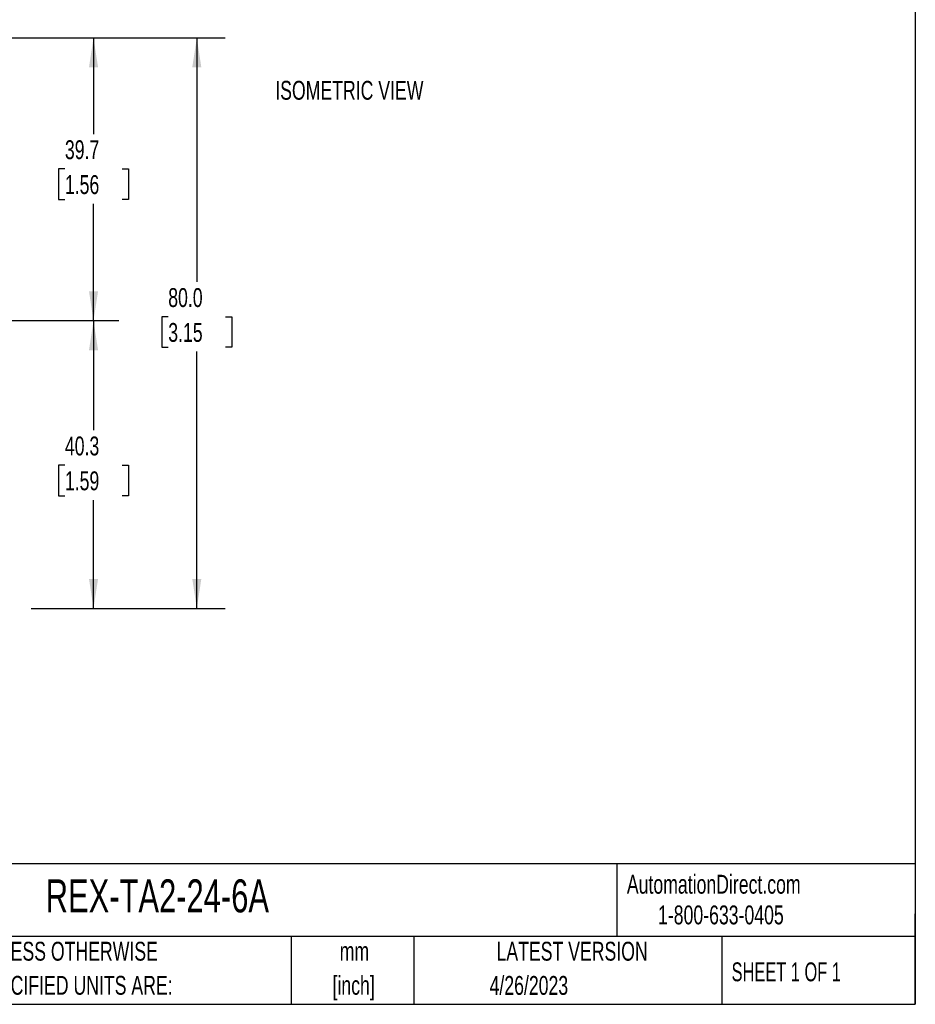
# Model space of a CAD drawing. Header units: millimetres. Extents: x 8 to 341, y 8 to 262.
# Tile 10 of 16: x 216 to 341, y 8 to 146. Entities that reach past the tile are written whole.
import ezdxf

# ---------------------------------------------------------------- set-up
doc = ezdxf.new("R2010")
doc.units = ezdxf.units.MM
doc.header["$LTSCALE"] = 1.25
doc.linetypes.add('CENTERX2', pattern=[20.32, 12.7, -2.54, 2.54, -2.54])
doc.layers.add('CENTER', color=40, linetype='CENTERX2')
doc.layers.add('DIMENSIONS', color=140, linetype='Continuous', lineweight=25)
doc.layers.add('TEXT', color=140, linetype='Continuous', lineweight=25)
doc.styles.add('SLDTEXTSTYLE0', font='TXT', dxfattribs={"width": 0.7})
doc.styles.add('SLDTEXTSTYLE1', font='TXT', dxfattribs={"width": 0.65})
doc.dimstyles.new('SLDDIMSTYLE0', dxfattribs={"dimtxt": 2.69751, "dimasz": 4.1275, "dimexe": 0, "dimexo": 0.0625, "dimgap": 0.674377, "dimtad": 0, "dimtih": 1, "dimtoh": 1, "dimrnd": 1e-09, "dimzin": 12, "dimdsep": 46, "dimtxsty": 'SLDTEXTSTYLE0', "dimsah": 1, "dimcen": 0.09, "dimadec": 0, "dimazin": 3, "dimtfac": 1, "dimtofl": 0, "dimtmove": 0, "dimatfit": 3, "dimfxl": 0, "dimfrac": 2, "dimtolj": 1, "dimtzin": 12, "dimarcsym": 0})
doc.dimstyles.new('SLDDIMSTYLE2', dxfattribs={"dimtxt": 2.69751, "dimasz": 4.1275, "dimexe": 0, "dimexo": 0.0625, "dimgap": 0.674377, "dimtad": 0, "dimtih": 1, "dimtoh": 1, "dimrnd": 1e-09, "dimzin": 4, "dimdsep": 46, "dimtxsty": 'SLDTEXTSTYLE0', "dimsah": 1, "dimcen": 0.09, "dimadec": 0, "dimazin": 1, "dimtfac": 1, "dimtofl": 0, "dimtmove": 0, "dimatfit": 3, "dimfxl": 0, "dimfrac": 2, "dimtolj": 1, "dimtzin": 12, "dimarcsym": 0})

# ---------------------------------------------------------------- blocks, each defined once
blk = doc.blocks.new('SW_NOTE_0_1')
at = {"layer": 'TEXT', "color": 0, "char_height": 2.646, "attachment_point": 2, "style": 'SLDTEXTSTYLE0'}
for s, insert in [('mm', (3.56, 3.41)), ('[inch]', (3.45, -1.37))]:
    blk.add_mtext(s, dxfattribs=dict(at, insert=insert))
blk = doc.blocks.new('SW_NOTE_0_2')
at = {"layer": 'TEXT', "color": 0, "char_height": 2.6458, "attachment_point": 1, "style": 'SLDTEXTSTYLE0'}
for s, insert in [('UNLESS OTHERWISE', (0, 3.41)), ('SPECIFIED UNITS ARE:', (0, -1.37))]:
    blk.add_mtext(s, dxfattribs=dict(at, insert=insert))
blk = doc.blocks.new('_D_4')
at = {"layer": 'DIMENSIONS'}
for p, q in [((210.44, 143.46), (230.05, 143.46)), ((226.08, 143.46), (226.08, 129.97)), ((222.07, 125.08), (221.17, 125.08)), ((221.17, 125.08), (221.17, 120.79)), ((230.09, 125.08), (230.99, 125.08)), ((230.99, 125.08), (230.99, 120.79)), ((221.17, 120.79), (222.07, 120.79)), ((226.08, 103.78), (226.08, 120.19)), ((230.99, 120.79), (230.09, 120.79))]:
    blk.add_line(p, q, dxfattribs=at)
for points in [[(226.08, 143.46), (225.45, 139.33), (226.72, 139.33)], [(226.08, 103.78), (226.72, 107.91), (225.45, 107.91)]]:
    blk.add_solid(points, dxfattribs=at)
at = {"layer": 'DIMENSIONS', "char_height": 2.646, "attachment_point": 1, "style": 'SLDTEXTSTYLE0'}
for s, insert in [('39.7', (222.07, 129.09)), ('1.56', (222.07, 124.2))]:
    blk.add_mtext(s, dxfattribs=dict(at, insert=insert))
blk = doc.blocks.new('_D_5')
at = {"layer": 'DIMENSIONS'}
for p, q in [((226.08, 103.78), (226.08, 88.43)), ((222.07, 83.53), (221.17, 83.53)), ((221.17, 83.53), (221.17, 79.25)), ((230.09, 83.53), (230.99, 83.53)), ((230.99, 83.53), (230.99, 79.25)), ((221.17, 79.25), (222.07, 79.25)), ((230.99, 79.25), (230.09, 79.25)), ((226.08, 63.46), (226.08, 78.64)), ((217.32, 63.46), (230.05, 63.46))]:
    blk.add_line(p, q, dxfattribs=at)
for points in [[(226.08, 103.78), (225.45, 99.66), (226.72, 99.66)], [(226.08, 63.46), (226.72, 67.59), (225.45, 67.59)]]:
    blk.add_solid(points, dxfattribs=at)
at = {"layer": 'DIMENSIONS', "char_height": 2.646, "attachment_point": 1, "style": 'SLDTEXTSTYLE0'}
for s, insert in [('40.3', (222.07, 87.55)), ('1.59', (222.07, 82.66))]:
    blk.add_mtext(s, dxfattribs=dict(at, insert=insert))
blk = doc.blocks.new('_D_7')
at = {"layer": 'DIMENSIONS'}
for p, q in [((210.44, 143.46), (244.54, 143.46)), ((240.57, 143.46), (240.57, 109.24)), ((236.56, 104.35), (235.65, 104.35)), ((235.65, 104.35), (235.65, 100.06)), ((244.58, 104.35), (245.48, 104.35)), ((245.48, 104.35), (245.48, 100.06)), ((235.65, 100.06), (236.56, 100.06)), ((240.57, 63.46), (240.57, 99.46)), ((245.48, 100.06), (244.58, 100.06)), ((217.32, 63.46), (244.54, 63.46))]:
    blk.add_line(p, q, dxfattribs=at)
for points in [[(240.57, 143.46), (239.93, 139.33), (241.2, 139.33)], [(240.57, 63.46), (241.2, 67.59), (239.93, 67.59)]]:
    blk.add_solid(points, dxfattribs=at)
at = {"layer": 'DIMENSIONS', "char_height": 2.646, "attachment_point": 1, "style": 'SLDTEXTSTYLE0'}
for s, insert in [('80.0', (236.56, 108.36)), ('3.15', (236.56, 103.47))]:
    blk.add_mtext(s, dxfattribs=dict(at, insert=insert))

msp = doc.modelspace()

# ---------------------------------------------------------------- linework, layer by layer
at = {"layer": 'CENTER'}
msp.add_line((229.643, 103.784), (173.195, 103.784), dxfattribs=at)
at = {"layer": 'TEXT'}
for p, q in [((341.312, 261.938), (341.312, 7.937)), ((341.312, 27.658), (7.937, 27.658)), ((299.469, 27.658), (299.469, 17.462)), ((341.312, 7.937), (341.312, 20.637)), ((341.312, 17.462), (7.937, 17.462)), ((253.78, 17.462), (253.78, 7.937)), ((271.015, 17.462), (271.015, 7.937)), ((314.186, 17.462), (314.186, 7.937)), ((7.937, 7.937), (341.312, 7.937))]:
    msp.add_line(p, q, dxfattribs=at)

# ---------------------------------------------------------------- block references
for name, p in [('SW_NOTE_0_2', (209.51, 13.294)), ('SW_NOTE_0_1', (259.108, 13.291))]:
    msp.add_blockref(name, p, dxfattribs=at)

# ---------------------------------------------------------------- texts
for s, insert, char_height, attachment_point, style in [('ISOMETRIC VIEW', (251.567, 137.422), 2.64583, 1, 'SLDTEXTSTYLE0'), ('AutomationDirect.com', (300.869, 26.096), 2.64583, 1, 'SLDTEXTSTYLE0'), ('REX-TA2-24-6A', (219.377, 25.455), 4.63021, 1, 'SLDTEXTSTYLE0'), ('1-800-633-0405', (305.239, 21.796), 2.64583, 1, 'SLDTEXTSTYLE0'), ('LATEST VERSION', (293.19, 16.705), 2.64583, 2, 'SLDTEXTSTYLE0'), ('SHEET 1 OF 1', (315.552, 13.814), 2.64583, 1, 'SLDTEXTSTYLE1'), ('4/26/2023', (287.127, 11.909), 2.6458, 2, 'SLDTEXTSTYLE0')]:
    msp.add_mtext(s, dxfattribs=dict(at, insert=insert, char_height=char_height, attachment_point=attachment_point, style=style))

# ---------------------------------------------------------------- dimensions: what is measured, and where the dimension line sits
at = {"layer": 'DIMENSIONS'}
for base, p1, p2, dimstyle, picture, middle in [((226.081063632, 143.459303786), (229.642864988, 103.784303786), (208.848108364, 143.459303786), 'SLDDIMSTYLE0', '_D_4', (226.081063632, 125.078435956)), ((240.567, 63.459), (208.848, 143.459), (215.731, 63.459), 'SLDDIMSTYLE2', '_D_7', (240.567, 104.349)), ((226.081063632, 103.784303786), (215.731046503, 63.459303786), (229.642864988, 103.784303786), 'SLDDIMSTYLE0', '_D_5', (226.081063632, 83.534521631))]:
    dim = msp.add_linear_dim(base=base, p1=p1, p2=p2, angle=90, dimstyle=dimstyle, dxfattribs=at)
    dim.commit()
    dim.dimension.update_dxf_attribs({"geometry": picture, "text_midpoint": middle, "dimtype": 160})

doc.saveas('drawing.dxf')
